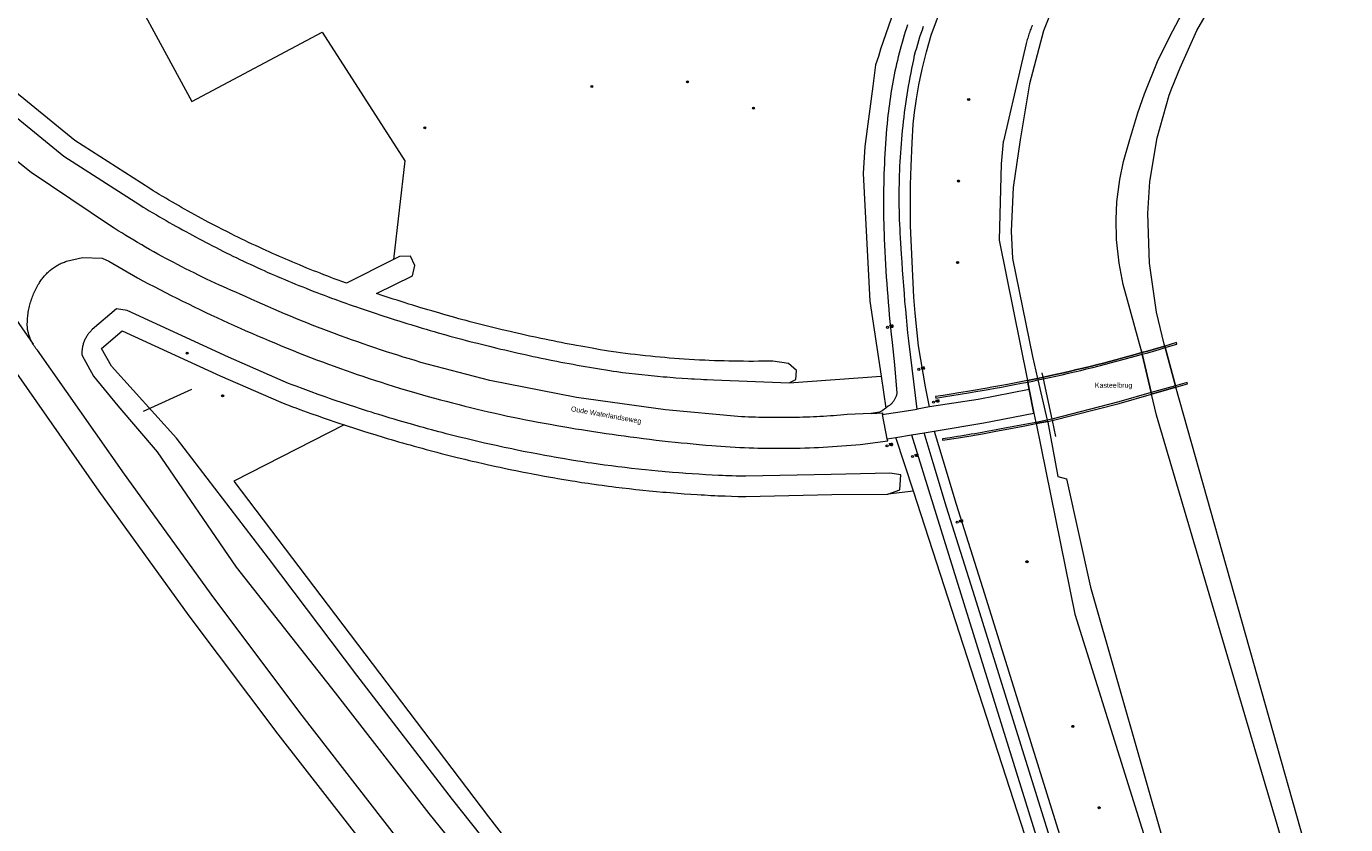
# Model space of a CAD drawing. Header units: metres. Extents: x 138165 to 154469, y 480134 to 494189.
# Tile 67 of 256: x 144787 to 145111, y 484314 to 484510. Entities that reach past the tile are written whole.
import ezdxf

# ---------------------------------------------------------------- set-up
doc = ezdxf.new("R2010")
doc.units = ezdxf.units.M
doc.header["$LTSCALE"] = 0.001
doc.header["$MEASUREMENT"] = 0
for name, color, linetype, lineweight in [('TOP-L-duiker', 7, 'Continuous', 0), ('TOP-L-terrein schutting raster hek leuning', 7, 'Continuous', 0), ('TOP-L-topo objecten punt', 7, 'Continuous', 0), ('TOP-L-topo objecten vlak', 7, 'Continuous', 0), ('TOP-L-water beschoeiing', 7, 'Continuous', 0), ('TOP-T-topo huisnummering naamgeving', 7, 'Continuous', 0)]:
    doc.layers.add(name, color=color, linetype=linetype, lineweight=lineweight)
doc.styles.add('Style-INTL_ISO', font='INTL_ISO.shx')
doc.styles.add('Style-STANDARD', font='STANDARD.shx')

# ---------------------------------------------------------------- blocks, each defined once
blk = doc.blocks.new('24')
at = {"layer": 'TOP-L-topo objecten punt', "color": 7, "linetype": 'Continuous', "lineweight": 0}
for radius in [0.025, 0.0182, 0.0115, 0.005]:
    blk.add_circle((0, 0), radius, dxfattribs=at)
blk = doc.blocks.new('14')
at = {"layer": 'TOP-L-topo objecten punt', "color": 7, "linetype": 'Continuous', "lineweight": 0}
blk.add_circle((0, 0), 0.025, dxfattribs=at)
at = {"layer": 'TOP-L-topo objecten punt', "color": 7, "linetype": 'Continuous', "lineweight": 0, "style": 'Style-STANDARD'}
blk.add_text('VB', height=0.06, dxfattribs=at).set_placement((0.0483, 0))
blk = doc.blocks.new('11')
at = {"layer": 'TOP-L-topo objecten punt', "color": 7, "linetype": 'Continuous', "lineweight": 0}
blk.add_circle((0, 0), 0.025, dxfattribs=at)
at = {"layer": 'TOP-L-topo objecten punt', "color": 7, "linetype": 'Continuous', "lineweight": 0, "style": 'Style-STANDARD'}
blk.add_text('AB', height=0.06, dxfattribs=at).set_placement((0.0483, 0))

msp = doc.modelspace()

# ---------------------------------------------------------------- linework, layer by layer
at = {"layer": 'TOP-L-duiker', "flags": 128}
msp.add_lwpolyline([(144815.51, 484415.61), (144827.36, 484420.95)], dxfattribs=at)
at = {"layer": 'TOP-L-terrein schutting raster hek leuning', "flags": 128}
msp.add_lwpolyline([(145036.37, 484425.03), (145036.61, 484423.9), (145036.7, 484423.5), (145038.82, 484413.62), (145038.9, 484413.27), (145039.75, 484409.31)], dxfattribs=at)
at = {"layer": 'TOP-L-topo objecten vlak', "flags": 128}
for points in [[(145145.64, 484635.84), (145142.53, 484632.66), (145070.19, 484558.06), (145058.18, 484544.88), (145048.89, 484532.71), (145041.48, 484519.48), (145038.92, 484514.35), (145036.77, 484509.03), (145033.33, 484496.01), (145031.04, 484482.24), (145029.33, 484470.56), (145028.86, 484459.82), (145029.14, 484453.08), (145034.08, 484429.05), (145035.35, 484423.63)], [(145061, 484429.96), (145060.84, 484430.66), (145057.49, 484442.84), (145056.43, 484446.68), (145055.38, 484451.94), (145054.75, 484457.77), (145054.63, 484462.65), (145054.84, 484467.02), (145055.53, 484472.56), (145056.44, 484476.95), (145058.02, 484482.37), (145059.97, 484488.91), (145061.6, 484493.57), (145064.87, 484501.55), (145067.83, 484507.67), (145070.09, 484511.86), (145072.62, 484516.15), (145074.69, 484519.4), (145081.81, 484528.66), (145088.89, 484536.54), (145105.52, 484553.42), (145179.9, 484628.6)], [(145066.61, 484431.59), (145066.49, 484432.04), (145064.55, 484439.88), (145062.89, 484451.96), (145062.49, 484464.14), (145062.92, 484472.06), (145064.78, 484482.77), (145067.74, 484493.22), (145068.36, 484494.98), (145070.44, 484500), (145074.52, 484509.15), (145079.54, 484517.83), (145085.43, 484525.93), (145089.71, 484530.86), (145101.53, 484543.28), (145105.04, 484546.5), (145166.76, 484608.59), (145179.9, 484628.6)], [(144765.09, 484606.35), (144827.39, 484491.66), (144859.39, 484508.76), (144879.78, 484477.1), (144876.96, 484452.82)], [(145002.48, 484520.8), (145000.66, 484515.88), (144996.7, 484504.59), (144996.21, 484502.74), (144995.48, 484500.67), (144994.8, 484495.46), (144992.87, 484480.63), (144992.42, 484473.97), (144994.09, 484442.58), (144996.84, 484424.2)], [(144876.96, 484452.82), (144865.38, 484447.05), (144864.29, 484447.44), (144863.35, 484447.79), (144862.4, 484448.14), (144861.59, 484448.44), (144860.78, 484448.75), (144859.84, 484449.11), (144858.9, 484449.47), (144858.1, 484449.79), (144857.29, 484450.1), (144856.49, 484450.42), (144855.69, 484450.75), (144854.75, 484451.13), (144853.82, 484451.51), (144853.02, 484451.84), (144852.22, 484452.18), (144851.3, 484452.57), (144850.5, 484452.91), (144849.71, 484453.25), (144848.92, 484453.6), (144847.99, 484454.01), (144847.2, 484454.36), (144846.41, 484454.71), (144845.62, 484455.07), (144844.71, 484455.48), (144843.92, 484455.85), (144843.01, 484456.27), (144842.23, 484456.64), (144841.32, 484457.07), (144840.4, 484457.51), (144839.63, 484457.89), (144838.72, 484458.33), (144837.95, 484458.71), (144837.04, 484459.16), (144836.27, 484459.55), (144834.73, 484460.33), (144833.83, 484460.79), (144833.06, 484461.19), (144832.17, 484461.66), (144831.41, 484462.06), (144830.64, 484462.47), (144829.75, 484462.94), (144828.99, 484463.36), (144828.11, 484463.84), (144827.23, 484464.33), (144826.47, 484464.75), (144825.59, 484465.24), (144824.84, 484465.67), (144824.09, 484466.09), (144823.34, 484466.53), (144822.59, 484466.96), (144821.72, 484467.47), (144820.97, 484467.91), (144820.23, 484468.35), (144819.36, 484468.86), (144818.62, 484469.31), (144817.89, 484469.76), (144817.05, 484470.27), (144798.63, 484482.08), (144761.4, 484512.43)], [(145003.37, 484510.57), (145003.09, 484509.71), (145002.82, 484508.84), (145002.55, 484507.97), (145002.29, 484507.09), (145002.04, 484506.22), (145001.79, 484505.34), (145001.55, 484504.46), (145001.32, 484503.58), (145001.1, 484502.7), (145000.89, 484501.81), (145000.68, 484500.93), (145000.48, 484500.04), (145000.28, 484499.15), (145000.1, 484498.26), (144999.92, 484497.36), (144999.75, 484496.47), (144999.59, 484495.57), (144999.43, 484494.67), (144999.28, 484493.77), (144999.14, 484492.87), (144999.01, 484491.97), (144998.89, 484491.07), (144998.77, 484490.17), (144998.66, 484489.26), (144998.56, 484488.36), (144998.46, 484487.45), (144998.35, 484486.22), (144998.23, 484485), (144998.13, 484483.77), (144998.04, 484482.54), (144997.95, 484481.31), (144997.86, 484480.08), (144997.79, 484478.85), (144997.72, 484477.62), (144997.66, 484476.39), (144997.61, 484475.16), (144997.56, 484473.93), (144997.53, 484472.7), (144997.5, 484471.47), (144997.47, 484470.24), (144997.46, 484469), (144997.45, 484467.77), (144997.45, 484466.54), (144997.45, 484465.31), (144997.47, 484464.08), (144997.49, 484462.84), (144997.52, 484461.61), (144997.55, 484460.38), (144997.59, 484459.15), (144997.64, 484457.92), (144997.71, 484456.35), (144997.78, 484454.79), (144997.86, 484453.22), (144997.95, 484451.66), (144998.04, 484450.09), (144998.14, 484448.53), (144998.25, 484446.96), (144998.36, 484445.4), (144998.48, 484443.84), (144998.61, 484442.27), (144998.74, 484440.71), (144998.88, 484439.15), (144999.02, 484437.59), (144999.18, 484436.03), (144999.33, 484434.47), (144999.55, 484432.47), (145000.19, 484426.96), (145000.75, 484420.02), (145000.71, 484419.84), (145000.67, 484419.65), (145000.62, 484419.47), (145000.56, 484419.29), (145000.5, 484419.11), (145000.42, 484418.93), (145000.35, 484418.76), (145000.26, 484418.59), (145000.17, 484418.42), (145000.07, 484418.26), (144999.97, 484418.1), (144999.86, 484417.94), (144999.74, 484417.79), (144999.62, 484417.65), (144999.49, 484417.5), (144999.36, 484417.37), (144999.22, 484417.24), (144999.08, 484417.11), (144998.93, 484416.99), (144998.78, 484416.88), (144998.62, 484416.77), (144998.02, 484416.32)], [(145005.7, 484416.08), (145003.65, 484432.88), (145003.45, 484434.81), (145003.26, 484436.74), (145003.08, 484438.67), (145002.91, 484440.6), (145002.74, 484442.53), (145002.58, 484444.46), (145002.42, 484446.4), (145002.28, 484448.33), (145002.14, 484450.26), (145002.01, 484452.2), (145001.88, 484454.13), (145001.64, 484458.22), (145001.58, 484459.31), (145001.52, 484460.41), (145001.47, 484461.51), (145001.43, 484462.61), (145001.39, 484463.71), (145001.36, 484464.81), (145001.34, 484465.91), (145001.33, 484467.01), (145001.32, 484468.11), (145001.32, 484469.21), (145001.33, 484470.31), (145001.35, 484471.41), (145001.38, 484472.51), (145001.41, 484473.61), (145001.45, 484474.71), (145001.49, 484475.81), (145001.55, 484476.91), (145001.61, 484478.01), (145001.68, 484479.11), (145001.76, 484480.21), (145001.84, 484481.3), (145001.94, 484482.4), (145002.04, 484483.5), (145002.14, 484484.59), (145002.26, 484485.68), (145002.38, 484486.78), (145002.51, 484487.87), (145002.65, 484488.96), (145002.79, 484490.05), (145002.95, 484491.14), (145003.11, 484492.23), (145003.27, 484493.32), (145003.45, 484494.41), (145003.63, 484495.49), (145003.82, 484496.58), (145004.02, 484497.66), (145004.22, 484498.74), (145004.43, 484499.82), (145004.65, 484500.9), (145004.88, 484501.97), (145005.11, 484503.05), (145005.36, 484503.96), (145005.62, 484504.86), (145005.88, 484505.76), (145006.15, 484506.66), (145006.43, 484507.56), (145006.72, 484508.45), (145007.01, 484509.34), (145007.31, 484510.23)], [(145008.77, 484416.6), (145007.77, 484421.56), (145006.04, 484431.64), (145005.26, 484439.64), (145004.89, 484443.57), (145004.1, 484461.12), (145004.06, 484466.55), (145004.1, 484471.23), (145004.22, 484475.83), (145004.48, 484481.57), (145004.76, 484486.09), (145005.04, 484489.01), (145005.55, 484492.38), (145006.17, 484495.77), (145006.99, 484499.65), (145008.04, 484503.89), (145009.21, 484507.96), (145011.01, 484512.83)], [(145034.01, 484510.46), (145033.89, 484510.14), (145033.78, 484509.83), (145033.67, 484509.51), (145033.55, 484509.19), (145033.44, 484508.87), (145033.33, 484508.56), (145033.23, 484508.24), (145033.12, 484507.92), (145033.02, 484507.6), (145032.92, 484507.28), (145032.82, 484506.95), (145032.73, 484506.63), (145032.63, 484506.31), (145032.54, 484505.98), (145031.14, 484500), (145026.93, 484481.94), (145026.91, 484481.83), (145026.9, 484481.74), (145026.39, 484476.39), (145025.86, 484457.62), (145032.85, 484423.11)], [(144758.43, 484508.78), (144795.87, 484478.27), (144814.56, 484466.28), (144815.43, 484465.75), (144816.18, 484465.3), (144816.92, 484464.85), (144817.8, 484464.33), (144818.67, 484463.81), (144819.42, 484463.36), (144820.3, 484462.85), (144821.06, 484462.41), (144821.81, 484461.98), (144822.7, 484461.48), (144823.46, 484461.05), (144824.22, 484460.62), (144825.11, 484460.13), (144825.87, 484459.71), (144826.77, 484459.22), (144827.53, 484458.8), (144828.3, 484458.39), (144829.2, 484457.91), (144829.97, 484457.5), (144830.74, 484457.1), (144831.52, 484456.7), (144832.42, 484456.23), (144833.33, 484455.77), (144835.02, 484454.92), (144835.8, 484454.53), (144836.71, 484454.08), (144837.49, 484453.7), (144838.41, 484453.25), (144839.2, 484452.88), (144840.11, 484452.44), (144840.9, 484452.07), (144841.7, 484451.7), (144842.62, 484451.27), (144843.41, 484450.91), (144844.34, 484450.49), (144845.13, 484450.13), (144845.93, 484449.78), (144846.86, 484449.37), (144847.66, 484449.02), (144848.46, 484448.67), (144849.4, 484448.27), (144850.2, 484447.93), (144851.14, 484447.53), (144851.94, 484447.2), (144852.89, 484446.81), (144853.69, 484446.48), (144854.64, 484446.1), (144855.45, 484445.78), (144856.39, 484445.41), (144857.34, 484445.03), (144858.15, 484444.72), (144858.97, 484444.41), (144859.92, 484444.05), (144860.74, 484443.74), (144861.69, 484443.39), (144862.51, 484443.09), (144864.29, 484442.45), (144865.25, 484442.11), (144866.07, 484441.82), (144867.03, 484441.49), (144867.86, 484441.2), (144868.8, 484440.89), (144869.76, 484440.55), (144870.73, 484440.22), (144871.69, 484439.9), (144872.66, 484439.58), (144873.63, 484439.26), (144874.59, 484438.94), (144875.4, 484438.67), (144876.37, 484438.36), (144877.34, 484438.05), (144878.31, 484437.74), (144879.28, 484437.44), (144880.26, 484437.14), (144881.23, 484436.84), (144883.02, 484436.3), (144883.99, 484436.01), (144884.97, 484435.72), (144885.95, 484435.43), (144886.93, 484435.15), (144887.91, 484434.87), (144889.87, 484434.32), (144890.85, 484434.04), (144892.82, 484433.51), (144893.8, 484433.24), (144894.79, 484432.98), (144895.77, 484432.73), (144896.76, 484432.47), (144897.58, 484432.26), (144898.57, 484432.01), (144899.56, 484431.76), (144900.55, 484431.52), (144902.36, 484431.08), (144903.35, 484430.84), (144904.34, 484430.61), (144905.33, 484430.38), (144907.32, 484429.92), (144909.31, 484429.48), (144910.31, 484429.26), (144911.3, 484429.05), (144912.3, 484428.84), (144913.3, 484428.63), (144914.29, 484428.42), (144915.29, 484428.22), (144916.12, 484428.05), (144917.12, 484427.86), (144918.12, 484427.66), (144919.12, 484427.47), (144920.12, 484427.28), (144921.13, 484427.09), (144922.13, 484426.91), (144923.13, 484426.73), (144924.13, 484426.55), (144925.14, 484426.38), (144926.14, 484426.2), (144928.15, 484425.87), (144929.16, 484425.71), (144930.16, 484425.54), (144931.01, 484425.41), (144931.85, 484425.3), (144933.26, 484425.12), (144934.11, 484425.01), (144934.95, 484424.91), (144936.51, 484424.73), (144937.21, 484424.65), (144938.06, 484424.56), (144939.61, 484424.39), (144940.32, 484424.32), (144941.17, 484424.24), (144941.87, 484424.18), (144943.29, 484424.05), (144944.14, 484423.98), (144945.7, 484423.85), (144946.4, 484423.8), (144947.96, 484423.69), (144949.38, 484423.6), (144950.23, 484423.55), (144950.94, 484423.51), (144952.5, 484423.43), (144953.21, 484423.39), (144954.06, 484423.35), (144955.62, 484423.29), (144974.24, 484422.53)], [(144742.41, 484500.62), (144736.74, 484495.88), (144759.22, 484461.56), (144781.8, 484428.4), (144804.52, 484395.9), (144826.66, 484365.24), (144848.54, 484336.2), (144872.18, 484305.76), (144896.68, 484274.86), (144921.62, 484244.48), (144947.5, 484214.02), (144957.87, 484202.11), (144958.9, 484200.87)], [(144994.44, 484415.04), (144988.55, 484414.74), (144987.71, 484414.67), (144986.86, 484414.59), (144986, 484414.53), (144985.14, 484414.46), (144984.4, 484414.41), (144983.54, 484414.36), (144982.68, 484414.3), (144981.82, 484414.26), (144981.09, 484414.22), (144980.23, 484414.17), (144979.37, 484414.14), (144978.51, 484414.1), (144977.65, 484414.08), (144976.79, 484414.05), (144975.92, 484414.03), (144975.06, 484414.01), (144974.2, 484414), (144973.34, 484413.99), (144972.61, 484413.98), (144971.74, 484413.98), (144970.88, 484413.98), (144970.02, 484413.98), (144969.28, 484413.99), (144968.42, 484414), (144967.68, 484414.02), (144966.83, 484414.04), (144965.96, 484414.06), (144965.1, 484414.09), (144964.24, 484414.12), (144963.38, 484414.16), (144962.52, 484414.2), (144961.66, 484414.24), (144943.81, 484415.87), (144921.95, 484418.97), (144900.67, 484423.15), (144883.7, 484427.56), (144882.26, 484427.99), (144880.88, 484428.41), (144879.36, 484428.88), (144877.99, 484429.3), (144876.62, 484429.74), (144875.26, 484430.18), (144873.74, 484430.67), (144872.38, 484431.13), (144870.88, 484431.64), (144869.52, 484432.1), (144868.16, 484432.58), (144866.66, 484433.11), (144865.31, 484433.59), (144863.96, 484434.08), (144862.47, 484434.64), (144861.13, 484435.14), (144859.79, 484435.65), (144858.3, 484436.23), (144856.96, 484436.75), (144855.63, 484437.28), (144854.3, 484437.81), (144852.97, 484438.35), (144851.65, 484438.9), (144850.18, 484439.52), (144848.86, 484440.08), (144847.54, 484440.64), (144846.08, 484441.28), (144844.76, 484441.85), (144843.45, 484442.44), (144842, 484443.09), (144840.55, 484443.76), (144839.25, 484444.36), (144838.22, 484444.8), (144837.15, 484445.26), (144836.07, 484445.73), (144835.12, 484446.16), (144834.17, 484446.58), (144833.1, 484447.07), (144832.03, 484447.57), (144830.97, 484448.06), (144830.03, 484448.51), (144828.97, 484449.02), (144827.92, 484449.54), (144826.87, 484450.06), (144825.82, 484450.59), (144824.89, 484451.06), (144823.85, 484451.6), (144822.92, 484452.08), (144822, 484452.57), (144820.97, 484453.13), (144820.05, 484453.62), (144819.02, 484454.19), (144818, 484454.76), (144816.97, 484455.34), (144815.95, 484455.92), (144815.05, 484456.44), (144814.04, 484457.03), (144813.14, 484457.57), (144812.13, 484458.17), (144811.13, 484458.78), (144810.13, 484459.39), (144809.24, 484459.94), (144808.25, 484460.57), (144807.37, 484461.13), (144787.9, 484474.23), (144768.2, 484489.86)], [(144788.32, 484432.08), (144788.21, 484432.27), (144788.13, 484432.42), (144788.04, 484432.58), (144787.95, 484432.77), (144787.87, 484432.93), (144787.8, 484433.09), (144787.73, 484433.26), (144787.65, 484433.42), (144787.58, 484433.62), (144787.51, 484433.79), (144787.45, 484433.96), (144787.38, 484434.16), (144787.33, 484434.33), (144787.27, 484434.53), (144787.22, 484434.7), (144787.17, 484434.87), (144787.12, 484435.08), (144787.08, 484435.25), (144787.04, 484435.43), (144787, 484435.63), (144786.94, 484435.99), (144786.93, 484436.34), (144786.92, 484436.69), (144786.92, 484437.08), (144786.93, 484437.43), (144786.94, 484437.78), (144786.96, 484438.17), (144786.99, 484438.52), (144787.02, 484438.86), (144787.06, 484439.21), (144787.11, 484439.6), (144787.16, 484439.95), (144787.22, 484440.29), (144787.29, 484440.64), (144787.36, 484440.98), (144787.45, 484441.36), (144787.53, 484441.7), (144787.62, 484442.04), (144787.72, 484442.37), (144787.83, 484442.71), (144787.95, 484443.08), (144788.07, 484443.41), (144788.19, 484443.73), (144788.33, 484444.1), (144788.47, 484444.42), (144788.61, 484444.74), (144788.76, 484445.06), (144788.91, 484445.37), (144789.09, 484445.72), (144789.25, 484446.03), (144789.44, 484446.37), (144789.62, 484446.67), (144789.8, 484446.97), (144789.94, 484447.2), (144790.09, 484447.43), (144790.25, 484447.67), (144790.41, 484447.9), (144790.57, 484448.13), (144790.73, 484448.33), (144790.9, 484448.54), (144791.08, 484448.76), (144791.27, 484448.97), (144791.44, 484449.16), (144791.63, 484449.36), (144791.83, 484449.56), (144792.04, 484449.75), (144792.24, 484449.94), (144792.46, 484450.13), (144792.67, 484450.31), (144792.9, 484450.48), (144793.12, 484450.65), (144793.35, 484450.81), (144793.58, 484450.97), (144793.82, 484451.13), (144794.06, 484451.27), (144794.27, 484451.4), (144794.52, 484451.54), (144794.77, 484451.67), (144795.02, 484451.8), (144795.27, 484451.92), (144795.53, 484452.03), (144795.79, 484452.14), (144796.02, 484452.23), (144796.29, 484452.33), (144796.56, 484452.42), (144800.49, 484453.31), (144805.31, 484453.22), (144806.94, 484452.48), (144813.99, 484448.33), (144815.29, 484447.64), (144816.68, 484446.91), (144818.08, 484446.18), (144819.48, 484445.45), (144820.88, 484444.73), (144822.29, 484444.02), (144823.69, 484443.31), (144825.11, 484442.61), (144826.52, 484441.92), (144827.94, 484441.23), (144829.36, 484440.54), (144830.78, 484439.86), (144832.05, 484439.27), (144833.48, 484438.6), (144834.91, 484437.94), (144836.34, 484437.28), (144837.78, 484436.63), (144839.22, 484435.99), (144840.66, 484435.35), (144842.1, 484434.72), (144843.55, 484434.1), (144845, 484433.48), (144846.45, 484432.86), (144847.91, 484432.25), (144849.36, 484431.65), (144850.82, 484431.06), (144852.29, 484430.47), (144853.59, 484429.95), (144855.05, 484429.37), (144856.52, 484428.8), (144857.99, 484428.23), (144859.47, 484427.67), (144860.99, 484427.11), (144862.37, 484426.61), (144863.9, 484426.06), (144865.29, 484425.57), (144866.68, 484425.09), (144868.06, 484424.61), (144869.45, 484424.14), (144871, 484423.63), (144872.55, 484423.12), (144873.95, 484422.67), (144875.35, 484422.23), (144876.91, 484421.74), (144878.47, 484421.26), (144879.87, 484420.84), (144881.28, 484420.42), (144882.69, 484420.01), (144884.1, 484419.6), (144885.51, 484419.2), (144887.08, 484418.77), (144888.5, 484418.38), (144889.92, 484418), (144891.49, 484417.59), (144893.07, 484417.18), (144894.5, 484416.82), (144895.92, 484416.47), (144897.51, 484416.08), (144898.94, 484415.74), (144900.36, 484415.41), (144901.95, 484415.05), (144903.39, 484414.73), (144904.98, 484414.38), (144906.42, 484414.07), (144908.01, 484413.75), (144909.47, 484413.47), (144910.92, 484413.19), (144912.57, 484412.88), (144914.03, 484412.61), (144915.49, 484412.34), (144917.14, 484412.05), (144918.6, 484411.8), (144920.07, 484411.55), (144921.72, 484411.27), (144923.18, 484411.03), (144924.65, 484410.8), (144926.12, 484410.57), (144927.77, 484410.32), (144929.24, 484410.11), (144930.71, 484409.89), (144932.18, 484409.69), (144933.66, 484409.48), (144935.13, 484409.29), (144936.79, 484409.07), (144938.45, 484408.86), (144939.92, 484408.68), (144941.58, 484408.48), (144943.06, 484408.31), (144944.53, 484408.15), (144946.2, 484407.97), (144947.67, 484407.82), (144949.15, 484407.67), (144950.63, 484407.52), (144952.11, 484407.38), (144953.78, 484407.23), (144955.26, 484407.11), (144956.33, 484407.02), (144957.48, 484406.94), (144958.64, 484406.86), (144959.79, 484406.79), (144960.94, 484406.73), (144962.09, 484406.67), (144963.25, 484406.62), (144964.4, 484406.57), (144965.55, 484406.53), (144966.58, 484406.51), (144967.74, 484406.48), (144968.89, 484406.46), (144970.05, 484406.45), (144971.2, 484406.44), (144972.35, 484406.44), (144973.51, 484406.45), (144974.66, 484406.46), (144975.82, 484406.48), (144976.97, 484406.51), (144978.13, 484406.54), (144979.28, 484406.58), (144980.43, 484406.62), (144981.46, 484406.67), (144982.61, 484406.73), (144983.77, 484406.79), (144984.92, 484406.86), (144986.07, 484406.94), (144987.22, 484407.02), (144988.37, 484407.11), (144989.52, 484407.21), (144990.67, 484407.31), (144991.7, 484407.41), (144998.51, 484408.28), (144998.39, 484408.81)], [(144974.24, 484422.53), (144975.93, 484423.33), (144976.03, 484425.56), (144974.07, 484427.3), (144970.27, 484427.88), (144969.11, 484427.86), (144967.84, 484427.84), (144966.71, 484427.83), (144965.45, 484427.82), (144964.32, 484427.82), (144963.06, 484427.83), (144961.79, 484427.84), (144960.67, 484427.86), (144959.4, 484427.88), (144958.27, 484427.91), (144957.01, 484427.95), (144955.88, 484427.98), (144954.62, 484428.03), (144953.49, 484428.08), (144952.23, 484428.15), (144950.96, 484428.21), (144949.7, 484428.29), (144948.44, 484428.37), (144947.17, 484428.46), (144946.05, 484428.54), (144944.79, 484428.64), (144943.67, 484428.73), (144942.55, 484428.83), (144941.28, 484428.95), (144940.16, 484429.06), (144938.9, 484429.19), (144937.64, 484429.33), (144936.39, 484429.47), (144935.27, 484429.6), (144934.01, 484429.76), (144932.76, 484429.92), (144931.68, 484430.06), (144929.81, 484430.36), (144928.81, 484430.52), (144927.81, 484430.69), (144925.81, 484431.03), (144923.99, 484431.35), (144922.99, 484431.53), (144921.99, 484431.71), (144921.17, 484431.87), (144920.17, 484432.05), (144919.18, 484432.24), (144918.18, 484432.44), (144917.19, 484432.63), (144916.2, 484432.83), (144915.21, 484433.03), (144914.21, 484433.24), (144913.22, 484433.45), (144912.23, 484433.66), (144911.41, 484433.83), (144910.42, 484434.05), (144909.43, 484434.27), (144908.44, 484434.49), (144906.64, 484434.9), (144905.65, 484435.13), (144903.68, 484435.59), (144902.7, 484435.83), (144901.71, 484436.07), (144900.73, 484436.31), (144899.75, 484436.56), (144898.77, 484436.81), (144897.79, 484437.06), (144896.81, 484437.31), (144895.83, 484437.57), (144894.85, 484437.83), (144894.04, 484438.05), (144893.06, 484438.31), (144892.08, 484438.58), (144891.11, 484438.85), (144889.32, 484439.35), (144888.35, 484439.63), (144886.4, 484440.2), (144885.43, 484440.48), (144884.62, 484440.72), (144883.65, 484441.01), (144882.69, 484441.31), (144881.72, 484441.6), (144880.75, 484441.91), (144879.79, 484442.21), (144878.82, 484442.51), (144877.86, 484442.82), (144876.89, 484443.13), (144875.88, 484443.46), (144874.17, 484444.03), (144872.79, 484444.49), (144881.6, 484448.83), (144882.21, 484451.38), (144881.11, 484453.71), (144878.45, 484453.57), (144876.96, 484452.82)], [(144779.78, 484444.31), (144788.32, 484432.08)], [(144998.52, 484395.15), (145001.5, 484396.22), (145001.74, 484399.89), (144998.98, 484400.37), (144984.59, 484400.01), (144963.58, 484399.57), (144961.99, 484399.61), (144961.2, 484399.63), (144960.25, 484399.67), (144958.67, 484399.72), (144957.87, 484399.76), (144956.92, 484399.8), (144955.34, 484399.87), (144953.76, 484399.96), (144952.02, 484400.06), (144950.44, 484400.16), (144948.86, 484400.27), (144948.07, 484400.32), (144947.12, 484400.39), (144945.54, 484400.52), (144944.75, 484400.58), (144943.8, 484400.66), (144943.01, 484400.73), (144942.07, 484400.82), (144940.49, 484400.97), (144938.91, 484401.13), (144937.97, 484401.23), (144937.18, 484401.31), (144935.45, 484401.5), (144933.87, 484401.69), (144933.09, 484401.78), (144932.14, 484401.9), (144930.57, 484402.1), (144928.85, 484402.33), (144927.27, 484402.55), (144925.71, 484402.77), (144924.77, 484402.91), (144923.98, 484403.03), (144923.04, 484403.17), (144922.26, 484403.29), (144920.7, 484403.54), (144918.98, 484403.83), (144917.42, 484404.09), (144916.48, 484404.26), (144915.7, 484404.4), (144914.14, 484404.68), (144912.58, 484404.97), (144910.87, 484405.3), (144909.87, 484405.5), (144908.87, 484405.7), (144907.03, 484406.07), (144906.03, 484406.28), (144905.19, 484406.46), (144904.19, 484406.67), (144903.19, 484406.89), (144902.19, 484407.11), (144901.36, 484407.29), (144899.36, 484407.74), (144898.37, 484407.97), (144896.71, 484408.36), (144894.72, 484408.84), (144893.89, 484409.05), (144892.89, 484409.29), (144891.9, 484409.54), (144890.91, 484409.79), (144889.92, 484410.04), (144888.93, 484410.3), (144888.1, 484410.52), (144886.29, 484411), (144885.3, 484411.27), (144884.32, 484411.54), (144883.49, 484411.76), (144881.69, 484412.27), (144879.88, 484412.78), (144878.08, 484413.31), (144877.1, 484413.6), (144876.12, 484413.89), (144875.14, 484414.19), (144874.16, 484414.48), (144873.35, 484414.74), (144872.37, 484415.04), (144871.56, 484415.29), (144870.58, 484415.6), (144869.61, 484415.91), (144868.63, 484416.23), (144867.66, 484416.54), (144865.88, 484417.13), (144863.94, 484417.78), (144863.13, 484418.06), (144862.16, 484418.39), (144861.2, 484418.72), (144860.39, 484419.01), (144859.43, 484419.34), (144858.46, 484419.69), (144856.7, 484420.32), (144854.77, 484421.03), (144853.02, 484421.68), (144852.06, 484422.04), (144851.17, 484422.38), (144836.38, 484428.86), (144811.44, 484440.31), (144808.86, 484440.73), (144802.9, 484435.65), (144802.74, 484435.5), (144802.58, 484435.34), (144802.42, 484435.18), (144802.29, 484435.03), (144802.14, 484434.86), (144802, 484434.68), (144801.87, 484434.5), (144801.74, 484434.32), (144801.61, 484434.13), (144801.49, 484433.94), (144801.38, 484433.75), (144801.27, 484433.55), (144801.17, 484433.37), (144801.08, 484433.17), (144800.99, 484432.97), (144800.9, 484432.76), (144800.82, 484432.55), (144800.74, 484432.34), (144800.68, 484432.12), (144800.62, 484431.9), (144800.56, 484431.69), (144800.51, 484431.47), (144800.47, 484431.24), (144800.44, 484431.05), (144800.41, 484430.82), (144800.38, 484430.6), (144800.36, 484430.38), (144800.35, 484430.15), (144800.35, 484429.93), (144800.35, 484429.7), (144800.36, 484429.48), (144800.37, 484429.27), (144803.23, 484424.21), (144809.18, 484416.88), (144818.82, 484405.6), (144838.28, 484377.24), (144862.62, 484346.34), (144885.68, 484316.68), (144910.34, 484286.2)], [(144915.2, 484290.2), (144891.48, 484320.08), (144867.92, 484350.72), (144846.22, 484379.46), (144823.56, 484408.96), (144807.58, 484426.66), (144805.14, 484430.99), (144810.26, 484435.35), (144834.34, 484424.29), (144849.27, 484417.75), (144850.2, 484417.4), (144851.17, 484417.03), (144852.13, 484416.67), (144852.94, 484416.37), (144853.9, 484416.02), (144854.87, 484415.66), (144856.65, 484415.03), (144858.43, 484414.39), (144859.4, 484414.05), (144860.38, 484413.72), (144861.35, 484413.38), (144862.33, 484413.05), (144863.3, 484412.72), (144864.84, 484412.21)], [(144965.04, 484205.97), (144964.29, 484205.97), (144963.11, 484207.1), (144953.22, 484218.88), (144927.54, 484249.24), (144902.66, 484279.42), (144878, 484310.42), (144854.54, 484340.8), (144832.8, 484369.66), (144810.8, 484400.08), (144789.39, 484430.53), (144789.17, 484430.82), (144789.04, 484430.98), (144788.93, 484431.13), (144788.83, 484431.27), (144788.71, 484431.45), (144788.61, 484431.6), (144788.52, 484431.75), (144788.42, 484431.9), (144788.32, 484432.08)], [(145066.72, 484431.19), (145068.13, 484431.61), (145069.59, 484432.06), (145069.48, 484432.46), (145067.98, 484432), (145066.61, 484431.59)], [(145066.72, 484431.19), (145066.61, 484431.59), (145065.13, 484431.15), (145063.76, 484430.75), (145062.38, 484430.35), (145061, 484429.96), (145059.37, 484429.5), (145057.83, 484429.07), (145056.3, 484428.66), (145054.59, 484428.2), (145053.05, 484427.8), (145051.52, 484427.4), (145049.8, 484426.97), (145048.26, 484426.58), (145046.54, 484426.16), (145045, 484425.79), (145043.45, 484425.43), (145041.73, 484425.03), (145040.18, 484424.68), (145038.63, 484424.34), (145036.9, 484423.96), (145035.35, 484423.63), (145034.06, 484423.36), (145032.85, 484423.11), (145032.92, 484422.73)], [(145032.92, 484422.73), (145034.14, 484422.97), (145035.44, 484423.24), (145036.7, 484423.5), (145038.25, 484423.83), (145039.81, 484424.18), (145041.36, 484424.53), (145042.91, 484424.88), (145044.46, 484425.24), (145046, 484425.61), (145047.38, 484425.94), (145048.92, 484426.32), (145050.47, 484426.71), (145052.01, 484427.1), (145053.55, 484427.5), (145055.08, 484427.91), (145056.62, 484428.32), (145058.15, 484428.73), (145059.69, 484429.16), (145061.1, 484429.55), (145062.47, 484429.95), (145063.84, 484430.34), (145065.21, 484430.74), (145066.72, 484431.19)], [(145035.35, 484423.63), (145036.9, 484423.96), (145038.63, 484424.34), (145040.18, 484424.68), (145041.73, 484425.03), (145043.45, 484425.43), (145045, 484425.79), (145046.54, 484426.16), (145048.26, 484426.58), (145049.8, 484426.97), (145051.52, 484427.4), (145053.05, 484427.8), (145054.59, 484428.2), (145056.3, 484428.66), (145057.83, 484429.07), (145059.37, 484429.5), (145061, 484429.96)], [(145061, 484429.96), (145062.38, 484430.35), (145063.76, 484430.75), (145065.13, 484431.15), (145066.61, 484431.59)], [(145063.39, 484419.73), (145063.29, 484420.14), (145061.1, 484429.55), (145061, 484429.96)], [(145066.61, 484431.59), (145066.72, 484431.19)], [(145069.24, 484421.83), (145066.72, 484431.19)], [(145066.72, 484431.19), (145069.24, 484421.83)], [(144974.24, 484422.53), (144996.84, 484424.2)], [(144996.84, 484424.2), (144998.02, 484416.32)], [(145032.85, 484423.11), (145031.61, 484422.86), (145030.4, 484422.62), (145029.18, 484422.38), (145027.97, 484422.15), (145026.03, 484421.79), (145024.1, 484421.44), (145022.95, 484421.23), (145021.99, 484421.06), (145020.06, 484420.72), (145018.14, 484420.4), (145016.01, 484420.05), (145014.08, 484419.74), (145012.15, 484419.44), (145010.25, 484419.16), (145010.3, 484418.78), (145012.23, 484419.08), (145014.25, 484419.39), (145016.29, 484419.72), (145018.32, 484420.06), (145020.15, 484420.37), (145021.71, 484420.64), (145023.23, 484420.91), (145024.95, 484421.21), (145026.47, 484421.49), (145027.99, 484421.77), (145029.7, 484422.1), (145031.41, 484422.43), (145032.92, 484422.73)], [(145032.85, 484423.11), (145034.06, 484423.36), (145035.35, 484423.63)], [(145032.92, 484422.73), (145032.85, 484423.11)], [(145032.92, 484422.73), (145033.3, 484420.9), (145034.46, 484415.12), (145034.93, 484412.83)], [(145033.3, 484420.9), (145032.92, 484422.73)], [(145035.35, 484423.63), (145035.44, 484423.24), (145037.74, 484413.4), (145037.82, 484413.06)], [(145069.35, 484421.44), (145072.23, 484422.26), (145072.12, 484422.66), (145069.24, 484421.83)], [(145033.3, 484420.9), (145020.77, 484418.42), (145011.47, 484417.06), (145008.77, 484416.6)], [(145009.91, 484410.66), (145022.14, 484412.69), (145034.46, 484415.12), (145033.3, 484420.9)], [(145069.24, 484421.83), (145063.29, 484420.14), (145055.33, 484417.86), (145038.82, 484413.62), (145037.74, 484413.4), (145034.93, 484412.83)], [(145034.93, 484412.83), (145034.99, 484412.51), (145037.82, 484413.06), (145038.9, 484413.27), (145055.43, 484417.46), (145063.39, 484419.73), (145069.35, 484421.44), (145069.24, 484421.83)], [(145069.35, 484421.44), (145063.39, 484419.73)], [(145175.07, 484224.3), (145171.55, 484222.96), (145167.74, 484221.66), (145163.26, 484220.93), (145159.32, 484220.9), (145154.79, 484221.17), (145149.95, 484221.83), (145145.34, 484222.82), (145140.78, 484224.16), (145136.65, 484225.72), (145132.74, 484227.51), (145129.43, 484229.35), (145126.85, 484231.09), (145124.21, 484233.2), (145121.77, 484235.52), (145119.51, 484238.07), (145117.65, 484240.52), (145116.04, 484243.04), (145114.11, 484246.73), (145064.58, 484414.61), (145063.39, 484419.73)], [(145069.24, 484421.83), (145069.35, 484421.44)], [(145140.66, 484231.89), (145139.83, 484232.07), (145137.45, 484232.77), (145135.16, 484233.72), (145132.97, 484234.9), (145130.93, 484236.31), (145129.04, 484237.92), (145127.33, 484239.72), (145125.82, 484241.69), (145124.52, 484243.81), (145120.76, 484249.55), (145116.71, 484257.24), (145113.48, 484265.31), (145069.35, 484421.44)], [(144998.02, 484416.32), (144997.13, 484415.65), (144996.45, 484415.31), (144994.44, 484415.04)], [(144997.2, 484414.78), (144998.23, 484414.92), (145002.05, 484415.47), (145005.7, 484416.08)], [(145008.77, 484416.6), (145005.7, 484416.08)], [(144994.44, 484415.04), (144997.18, 484415.17), (144997.2, 484414.78)], [(144998.39, 484408.81), (144997.2, 484414.78)], [(145034.99, 484412.51), (145034.93, 484412.83), (145031.3, 484412.16), (145027.69, 484411.49), (145026.02, 484411.16), (145025.13, 484410.99), (145024.24, 484410.82), (145022.46, 484410.49), (145021.72, 484410.35), (145020.83, 484410.2), (145019.94, 484410.04), (145019.05, 484409.89), (145018.16, 484409.74), (145016.37, 484409.45), (145015.63, 484409.33), (145014.73, 484409.19), (145013.84, 484409.06), (145011.93, 484408.79), (145011.98, 484408.42), (145015.89, 484409.02), (145017.39, 484409.26), (145018.93, 484409.52), (145020.3, 484409.75), (145021.83, 484410.02), (145025.11, 484410.63), (145028.28, 484411.23), (145031.83, 484411.9), (145034.99, 484412.51)], [(145037.82, 484413.06), (145034.99, 484412.51)], [(145034.99, 484412.51), (145044.48, 484365.67), (145063.49, 484305)], [(145037.82, 484413.06), (145037.86, 484412.9), (145040.34, 484399.52), (145042.43, 484398.95), (145048.35, 484372.35), (145067.13, 484306.74), (145066.88, 484306.14), (145066.58, 484304.94)], [(144864.84, 484412.21), (144837.67, 484398.4), (144900.34, 484315.9), (144932.92, 484273.73), (144953.91, 484250), (144977.86, 484222.8)], [(144864.84, 484412.21), (144866.07, 484411.8), (144866.89, 484411.54), (144867.87, 484411.22), (144868.85, 484410.91), (144869.83, 484410.59), (144870.65, 484410.34), (144872.62, 484409.73), (144874.43, 484409.18), (144875.41, 484408.88), (144876.4, 484408.59), (144877.23, 484408.35), (144878.21, 484408.06), (144879.2, 484407.78), (144880.2, 484407.49), (144881.02, 484407.26), (144882.01, 484406.98), (144883.01, 484406.71), (144884, 484406.44), (144885, 484406.17), (144885.99, 484405.9), (144887.65, 484405.47), (144888.65, 484405.21), (144889.65, 484404.95), (144890.64, 484404.7), (144892.64, 484404.2), (144894.48, 484403.76), (144895.32, 484403.56), (144896.32, 484403.32), (144897.32, 484403.09), (144899.33, 484402.62), (144900.33, 484402.4), (144902.18, 484401.99), (144903.19, 484401.77), (144904.19, 484401.56), (144905.2, 484401.35), (144906.04, 484401.17), (144907.05, 484400.97), (144908.9, 484400.59), (144909.91, 484400.39), (144910.8, 484400.22), (144911.58, 484400.07), (144912.52, 484399.9), (144913.31, 484399.75), (144914.1, 484399.61), (144915.04, 484399.44), (144916.61, 484399.16), (144917.4, 484399.02), (144918.34, 484398.86), (144919.92, 484398.6), (144920.86, 484398.45), (144921.65, 484398.33), (144923.23, 484398.08), (144924.81, 484397.85), (144925.76, 484397.71), (144927.34, 484397.49), (144928.29, 484397.36), (144929.87, 484397.15), (144930.67, 484397.05), (144931.62, 484396.93), (144933.2, 484396.73), (144934.95, 484396.53), (144936.53, 484396.35), (144937.49, 484396.25), (144938.28, 484396.17), (144939.87, 484396.01), (144941.62, 484395.84), (144943.21, 484395.7), (144944.01, 484395.63), (144944.96, 484395.55), (144945.91, 484395.47), (144947.67, 484395.34), (144948.46, 484395.28), (144950.06, 484395.17), (144951.65, 484395.07), (144952.61, 484395.01), (144953.4, 484394.97), (144955, 484394.88), (144955.95, 484394.84), (144956.75, 484394.8), (144957.55, 484394.77), (144958.51, 484394.73), (144960.1, 484394.67), (144961.7, 484394.62), (144963.57, 484394.57), (144984.77, 484395.09), (144998.52, 484395.15)], [(145004.36, 484409.72), (145008.52, 484396.26), (145041.06, 484291.64), (145041.53, 484289.85), (145041.85, 484287.82), (145041.95, 484285.77), (145040.95, 484280.23), (145040.92, 484280.06), (145040.72, 484279.28), (145040.43, 484278.52), (145040.08, 484277.79), (145039.64, 484277.11), (145039.14, 484276.47), (145038.57, 484275.9), (145037.95, 484275.38), (145037.85, 484275.28), (144972.15, 484212.73)], [(144974.14, 484210.37), (145000, 484234.98), (145039.59, 484272.6), (145040.85, 484273.87), (145041.97, 484275.27), (145042.94, 484276.78), (145043.75, 484278.39), (145044.38, 484280.07), (145044.83, 484281.8), (145045.11, 484283.57), (145045.18, 484285.02), (145045.24, 484286.64), (145045.14, 484288.15), (145044.88, 484289.64), (145044.63, 484290.56), (145019.93, 484369.94), (145012.98, 484391.95), (145009.65, 484402.87), (145007.42, 484410.25)], [(144998.39, 484408.81), (145000.52, 484409.13)], [(145000.52, 484409.13), (145004.36, 484409.72)], [(145004.8, 484395.9), (145000.52, 484409.13)], [(145004.36, 484409.72), (145007.42, 484410.25)], [(145007.42, 484410.25), (145009.91, 484410.66)], [(145009.91, 484410.66), (145012.04, 484403.59), (145015.36, 484392.69), (145022.32, 484370.68), (145047.04, 484291.25), (145047.32, 484290.18), (145047.62, 484288.45), (145047.83, 484286.06), (145047.89, 484284.03), (145047.83, 484282.24), (145047.65, 484280.32), (145047.4, 484278.73), (145047.11, 484277.33), (145046.86, 484276.36), (145046.54, 484275.27), (145046.23, 484274.31)], [(144977.86, 484222.8), (145036.51, 484276.68), (145037.33, 484277.62), (145038.06, 484278.63), (145038.67, 484279.72), (145039.17, 484280.87), (145039.54, 484282.06), (145039.79, 484283.29), (145039.91, 484284.53), (145039.9, 484285.71), (145039.76, 484287.36), (145039.45, 484288.99), (145038.97, 484290.58), (145038.92, 484290.72), (145004.8, 484395.9)], [(145004.8, 484395.9), (144998.52, 484395.15)]]:
    msp.add_lwpolyline(points, dxfattribs=at)
at = {"layer": 'TOP-L-water beschoeiing', "flags": 128}
for points in [[(145060.84, 484430.66), (145057.49, 484442.84), (145056.43, 484446.68), (145055.38, 484451.94), (145054.75, 484457.77), (145054.63, 484462.65), (145054.84, 484467.02), (145055.53, 484472.56), (145056.44, 484476.95), (145058.02, 484482.37), (145059.97, 484488.91), (145061.6, 484493.57), (145064.87, 484501.55), (145067.83, 484507.67), (145070.09, 484511.86), (145072.62, 484516.15), (145074.69, 484519.4), (145081.81, 484528.66), (145088.89, 484536.54), (145105.52, 484553.42), (145179.9, 484628.6)], [(145060.84, 484430.66), (145061, 484429.96)], [(145061, 484429.96), (145061.1, 484429.55)], [(145061.1, 484429.55), (145063.29, 484420.14)], [(145063.29, 484420.14), (145063.39, 484419.73)], [(145175.07, 484224.3), (145171.55, 484222.96), (145167.74, 484221.66), (145163.26, 484220.93), (145159.32, 484220.9), (145154.79, 484221.17), (145149.95, 484221.83), (145145.34, 484222.82), (145140.78, 484224.16), (145136.65, 484225.72), (145132.74, 484227.51), (145129.43, 484229.35), (145126.85, 484231.09), (145124.21, 484233.2), (145121.77, 484235.52), (145119.51, 484238.07), (145117.65, 484240.52), (145116.04, 484243.04), (145114.11, 484246.73), (145064.58, 484414.61), (145063.39, 484419.73)]]:
    msp.add_lwpolyline(points, dxfattribs=at)

# ---------------------------------------------------------------- block references
at = {"layer": 'TOP-L-topo objecten punt', "xscale": 10, "yscale": 10, "zscale": 10}
for name, p in [('24', (144949.28, 484496.52)), ('24', (144925.76, 484495.4)), ('24', (144965.48, 484490.07)), ('24', (145018.4, 484492.17)), ('24', (144884.66, 484485.23)), ('24', (145015.89, 484472.14)), ('24', (145015.68, 484452.09)), ('14', (144998.45, 484436.18)), ('24', (144826.22, 484429.84)), ('14', (145006.17, 484425.86)), ('24', (144834.95, 484419.37)), ('11', (145009.74, 484417.8)), ('14', (144998.32, 484407.07)), ('14', (145004.61, 484404.44)), ('14', (145015.56, 484388.29)), ('24', (145032.74, 484378.57)), ('24', (145044.01, 484338.1)), ('24', (145050.48, 484318.1))]:
    msp.add_blockref(name, p, dxfattribs=at)

# ---------------------------------------------------------------- texts
at = {"layer": 'TOP-T-topo huisnummering naamgeving', "style": 'Style-INTL_ISO'}
msp.add_text('Kasteelbrug', height=1.25, dxfattribs=at).set_placement((145049.43, 484421.32))
msp.add_text('Oude Waterlandseweg', height=1.25, rotation=349.8, dxfattribs=at).set_placement((144920.52, 484415.59))

doc.saveas('drawing.dxf')
